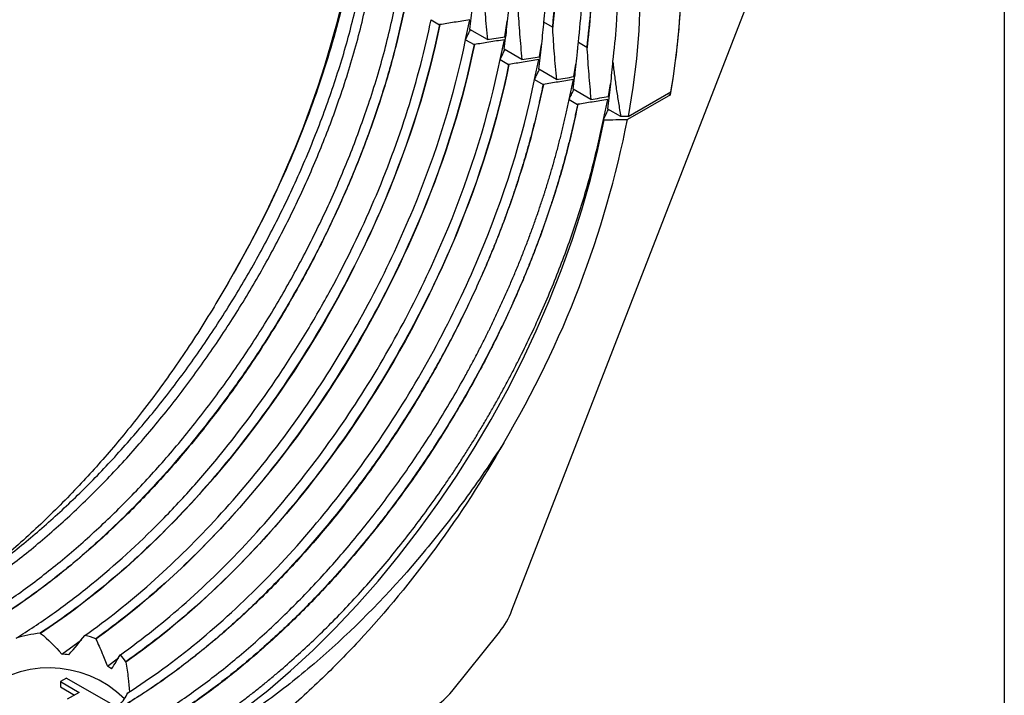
# Model space of a CAD drawing. Header units: millimetres. Extents: x 6 to 273, y 6 to 210.
# Tile 6 of 8: x 243 to 273, y 150 to 171. Entities that reach past the tile are written whole.
import ezdxf

# ---------------------------------------------------------------- set-up
doc = ezdxf.new("R2010")
doc.units = ezdxf.units.MM
doc.layers.add('TEXT', color=140, linetype='Continuous', lineweight=25)

msp = doc.modelspace()

# ---------------------------------------------------------------- linework, layer by layer
for p, q in [((257.916, 152.429), (265.513, 172.009)), ((255.428, 170.572), (255.688, 170.421)), ((256.491, 169.965), (256.622, 170.571)), ((257.7, 170.05), (257.773, 170.528)), ((259.157, 170.345), (258.896, 170.495)), ((257.161, 169.963), (256.617, 170.277)), ((256.488, 169.959), (256.749, 169.809)), ((257.553, 169.347), (257.682, 169.959)), ((258.76, 169.437), (258.822, 169.811)), ((259.952, 169.827), (259.957, 169.883)), ((259.957, 169.883), (260.217, 169.732)), ((258.221, 169.351), (257.678, 169.665)), ((257.549, 169.347), (257.81, 169.197)), ((258.611, 168.739), (258.743, 169.347)), ((259.821, 168.825), (259.884, 169.209)), ((259.282, 168.738), (258.738, 169.052)), ((258.61, 168.735), (258.87, 168.584)), ((259.673, 168.124), (259.804, 168.734)), ((260.882, 168.213), (260.945, 168.605)), ((260.343, 168.126), (259.799, 168.44)), ((261.483, 167.597), (262.802, 168.359)), ((262.716, 168.309), (262.787, 168.268)), ((259.67, 168.123), (259.931, 167.972)), ((260.734, 167.511), (260.864, 168.122)), ((262.787, 168.268), (261.466, 167.506)), ((261.262, 167.595), (260.86, 167.828)), ((260.731, 167.51), (260.749, 167.5)), ((261.483, 167.597), (261.262, 167.595)), ((256.063, 149.935), (257.528, 151.757)), ((244.077, 151.079), (244.682, 151.525)), ((245.482, 150.706), (245.818, 150.962)), ((244.221, 150.345), (244.034, 150.236)), ((244.034, 150.236), (244.608, 149.905)), ((244.034, 150.236), (244.034, 150.073)), ((244.221, 150.345), (245.636, 149.528)), ((244.034, 150.073), (244.467, 149.823)), ((244.608, 149.905), (244.245, 149.695))]:
    msp.add_line(p, q)
at = {"flags": 128}
for points in [[(261.848, 171.086), (261.811, 170.239), (261.739, 169.373), (261.629, 168.492), (261.483, 167.597)], [(249.697, 149.406), (250.408, 149.968), (251.11, 150.569), (251.802, 151.207), (252.483, 151.881), (253.149, 152.587), (253.8, 153.326), (254.433, 154.093), (255.046, 154.888), (255.639, 155.707), (256.208, 156.549), (256.753, 157.411), (257.272, 158.291), (257.764, 159.186), (258.226, 160.094), (258.659, 161.012), (259.06, 161.938), (259.428, 162.868), (259.763, 163.8), (260.063, 164.732), (260.328, 165.661), (260.557, 166.585), (260.749, 167.5)]]:
    msp.add_lwpolyline(points, dxfattribs=at)
for centre, radius, start, end in [((222.216, 178.492), 31.362, 329.28, 348.8068), ((239.571, 172.328), 23.568, 350.0816, 359.7563), ((239.643, 172.323), 23.496, 350.2854, 359.7661), ((230.701, 173.594), 31.362, 329.28, 348.8068), ((255.527, 153.36), 2.564, 321.2895, 338.7105), ((243.686, 147.354), 3.304, 45.2969, 133.4935), ((254.524, 151.136), 1.952, 301.1059, 322.0213)]:
    msp.add_arc(centre, radius, start, end)
for points, knots in [([(261.127, 170.398), (261.152, 170.936), (261.203, 172.014), (261.101, 173.528), (260.872, 174.949), (260.504, 176.255), (260.004, 177.434), (259.377, 178.473), (258.629, 179.362), (257.767, 180.091), (256.801, 180.653), (255.74, 181.04), (254.595, 181.25), (253.377, 181.279), (252.1, 181.127), (250.776, 180.798), (249.418, 180.278), (248.408, 179.808), (247.856, 179.465), (247.763, 179.407)], [0, 0, 0, 0, 0.061348, 0.122746, 0.184192, 0.245687, 0.307231, 0.368824, 0.430466, 0.492156, 0.553896, 0.615685, 0.677522, 0.739409, 0.801344, 0.863329, 0.925362, 0.987444, 1, 1, 1, 1]), ([(258.896, 170.495), (258.949, 171.027), (259.056, 172.09), (259.053, 173.601), (258.93, 175.033), (258.677, 176.366), (258.298, 177.59), (257.799, 178.694), (257.18, 179.661), (256.523, 180.435), (256.028, 180.815), (255.815, 180.978)], [0, 0, 0, 0, 0.114266, 0.228533, 0.342799, 0.457066, 0.571332, 0.685599, 0.799865, 0.914132, 1, 1, 1, 1]), ([(255.907, 180.944), (256.108, 180.852), (256.545, 180.65), (257.159, 180.238), (257.756, 179.732), (258.297, 179.144), (258.781, 178.48), (259.204, 177.742), (259.565, 176.936), (259.862, 176.065), (260.093, 175.132), (260.257, 174.144), (260.353, 173.105), (260.379, 172.02), (260.342, 170.897), (260.259, 170.121), (260.217, 169.732)], [0, 0, 0, 0, 0.061856, 0.134021, 0.206186, 0.278351, 0.350516, 0.42268, 0.494845, 0.56701, 0.639175, 0.71134, 0.783505, 0.85567, 0.927835, 1, 1, 1, 1]), ([(255.928, 180.937), (256.159, 180.768), (256.681, 180.386), (257.37, 179.605), (258.01, 178.638), (258.526, 177.528), (258.919, 176.293), (259.183, 174.945), (259.313, 173.495), (259.319, 171.963), (259.211, 170.884), (259.157, 170.345)], [0, 0, 0, 0, 0.090013, 0.203761, 0.317509, 0.431258, 0.545006, 0.658755, 0.772503, 0.886252, 1, 1, 1, 1]), ([(255.964, 180.924), (256.19, 180.757), (256.709, 180.377), (257.394, 179.594), (258.032, 178.619), (258.548, 177.503), (258.939, 176.263), (259.199, 174.906), (259.325, 173.448), (259.328, 171.909), (259.216, 170.825), (259.16, 170.284)], [0, 0, 0, 0, 0.088411, 0.20235, 0.316306, 0.430265, 0.544208, 0.658147, 0.772098, 0.886052, 1, 1, 1, 1]), ([(256.017, 180.904), (256.191, 180.824), (256.6, 180.635), (257.188, 180.237), (257.784, 179.726), (258.323, 179.132), (258.805, 178.462), (259.226, 177.719), (259.586, 176.908), (259.882, 176.032), (260.113, 175.096), (260.275, 174.104), (260.368, 173.06), (260.391, 171.969), (260.349, 170.841), (260.264, 170.061), (260.221, 169.671)], [0, 0, 0, 0, 0.0537, 0.126446, 0.199192, 0.271959, 0.344757, 0.417577, 0.490406, 0.563229, 0.636035, 0.708824, 0.781609, 0.854402, 0.927202, 1, 1, 1, 1]), ([(259.957, 169.883), (259.998, 170.271), (260.081, 171.048), (260.118, 172.171), (260.092, 173.256), (259.996, 174.295), (259.832, 175.283), (259.601, 176.215), (259.304, 177.087), (258.943, 177.893), (258.52, 178.63), (258.037, 179.295), (257.493, 179.879), (257, 180.316), (256.669, 180.525), (256.557, 180.595)], [0, 0, 0, 0, 0.079906, 0.159813, 0.239719, 0.319626, 0.399532, 0.479439, 0.559345, 0.639252, 0.719158, 0.799065, 0.878971, 0.958878, 1, 1, 1, 1]), ([(252.979, 172.334), (252.827, 171.521), (252.63, 170.696), (252.272, 169.454), (252.142, 169.039), (251.862, 168.206), (251.711, 167.788), (251.229, 166.538), (250.869, 165.709), (250.074, 164.069), (249.643, 163.263), (249.177, 162.471)], [0, 0, 0, 0, 0.25, 0.25, 0.375, 0.375, 0.5, 0.5, 0.75, 0.75, 1, 1, 1, 1]), ([(234.81, 150.672), (235.156, 150.718), (235.862, 150.812), (236.966, 151.108), (238.106, 151.521), (239.262, 152.054), (240.423, 152.699), (241.574, 153.449), (242.706, 154.299), (243.819, 155.244), (244.91, 156.285), (245.973, 157.415), (246.994, 158.62), (247.965, 159.889), (248.877, 161.218), (249.727, 162.597), (250.509, 164.014), (251.237, 165.498), (251.896, 167.045), (252.475, 168.641), (252.96, 170.234), (253.191, 171.277), (253.306, 171.798)], [0, 0, 0, 0, 0.047221, 0.096464, 0.145707, 0.195126, 0.244545, 0.293788, 0.342419, 0.391049, 0.440295, 0.489718, 0.53914, 0.588386, 0.637633, 0.687056, 0.736479, 0.785725, 0.839181, 0.892863, 0.946544, 1, 1, 1, 1]), ([(234.884, 150.51), (234.933, 150.512), (235.333, 150.528), (236.12, 150.675), (237.238, 150.958), (238.381, 151.376), (239.538, 151.909), (240.699, 152.555), (241.855, 153.309), (242.997, 154.17), (244.12, 155.13), (245.216, 156.179), (246.275, 157.31), (247.292, 158.518), (248.26, 159.792), (249.174, 161.123), (250.024, 162.5), (250.803, 163.916), (251.508, 165.361), (252.135, 166.825), (252.703, 168.369), (253.2, 169.986), (253.445, 171.093), (253.568, 171.647)], [0, 0, 0, 0, 0.006809, 0.055812, 0.104641, 0.153469, 0.202473, 0.251476, 0.300305, 0.349135, 0.39814, 0.447145, 0.495976, 0.544804, 0.593807, 0.64281, 0.691639, 0.740469, 0.789473, 0.838477, 0.887307, 0.943653, 1, 1, 1, 1]), ([(256.617, 170.277), (256.632, 170.392), (256.663, 170.622), (256.702, 170.969), (256.738, 171.315), (256.759, 171.548), (256.769, 171.664)], [0, 0, 0, 0, 0.253526, 0.504499, 0.75322, 1, 1, 1, 1]), ([(257.039, 171.508), (257.047, 171.382), (257.062, 171.129), (257.09, 170.745), (257.123, 170.357), (257.148, 170.095), (257.161, 169.963)], [0, 0, 0, 0, 0.2468925, 0.4956487, 0.7465825, 1, 1, 1, 1]), ([(235.129, 150.022), (235.37, 150.029), (235.962, 150.046), (236.947, 150.213), (238.068, 150.505), (239.21, 150.925), (240.364, 151.462), (241.523, 152.112), (242.676, 152.87), (243.819, 153.733), (244.944, 154.694), (246.042, 155.744), (247.103, 156.875), (248.119, 158.084), (249.086, 159.36), (249.996, 160.694), (250.841, 162.073), (251.616, 163.492), (252.318, 164.939), (252.942, 166.403), (253.507, 167.94), (254.002, 169.543), (254.245, 170.638), (254.367, 171.185)], [0, 0, 0, 0, 0.032859, 0.080634, 0.12824, 0.175846, 0.223622, 0.271398, 0.319004, 0.366608, 0.414383, 0.462158, 0.509763, 0.557369, 0.605145, 0.652921, 0.700527, 0.748131, 0.795906, 0.843681, 0.891285, 0.945643, 1, 1, 1, 1]), ([(254.628, 171.035), (254.525, 170.561), (254.32, 169.612), (253.897, 168.167), (253.393, 166.717), (252.804, 165.272), (252.135, 163.84), (251.393, 162.432), (250.582, 161.057), (249.75, 159.791), (248.923, 158.646), (248.123, 157.628), (247.316, 156.685), (246.511, 155.816), (245.715, 155.022), (244.93, 154.301), (244.157, 153.647), (243.397, 153.057), (242.653, 152.527), (241.927, 152.055), (241.449, 151.773), (241.213, 151.642), (241.212, 151.641), (241.21, 151.64), (241.207, 151.638), (241.202, 151.635), (241.192, 151.63), (241.173, 151.619), (241.135, 151.598), (241.058, 151.556), (240.885, 151.462), (240.576, 151.299), (240.115, 151.072), (239.573, 150.83), (238.98, 150.593), (238.35, 150.374), (237.652, 150.173), (236.889, 150.004), (236.122, 149.898), (235.557, 149.851), (235.272, 149.858), (235.22, 149.859)], [0, 0, 0, 0, 0.046678, 0.093357, 0.140037, 0.186717, 0.233377, 0.280038, 0.326698, 0.373358, 0.413017, 0.451486, 0.488764, 0.524852, 0.55975, 0.593197, 0.625714, 0.657302, 0.687961, 0.717691, 0.746492, 0.746535, 0.746569, 0.746629, 0.746738, 0.746935, 0.747296, 0.747969, 0.749264, 0.751868, 0.757456, 0.770416, 0.789787, 0.814095, 0.837099, 0.863263, 0.892587, 0.925071, 0.960716, 0.992835, 1, 1, 1, 1]), ([(254.639, 171.035), (254.536, 170.562), (254.328, 169.617), (253.903, 168.175), (253.398, 166.728), (252.811, 165.284), (252.147, 163.853), (251.409, 162.444), (250.602, 161.068), (249.731, 159.734), (248.8, 158.452), (247.819, 157.232), (246.792, 156.082), (245.727, 155.011), (244.632, 154.026), (243.515, 153.13), (242.382, 152.331), (241.242, 151.632), (240.102, 151.041), (238.968, 150.562), (237.85, 150.199), (236.756, 149.961), (235.876, 149.844), (235.379, 149.853), (235.222, 149.855)], [0, 0, 0, 0, 0.046577, 0.093143, 0.139714, 0.186293, 0.232877, 0.279466, 0.326065, 0.372686, 0.419321, 0.465945, 0.512541, 0.559111, 0.605676, 0.652244, 0.698816, 0.745388, 0.791963, 0.838553, 0.885171, 0.931802, 0.978426, 1, 1, 1, 1]), ([(257.678, 169.665), (257.693, 169.78), (257.723, 170.01), (257.763, 170.357), (257.799, 170.703), (257.82, 170.936), (257.83, 171.051)], [0, 0, 0, 0, 0.2535352, 0.5045103, 0.7532282, 1, 1, 1, 1]), ([(258.1, 170.896), (258.107, 170.77), (258.122, 170.517), (258.151, 170.133), (258.183, 169.744), (258.209, 169.482), (258.221, 169.351)], [0, 0, 0, 0, 0.246784, 0.495503, 0.746472, 1, 1, 1, 1]), ([(242.676, 151.574), (243.045, 151.802), (243.412, 152.046), (244.145, 152.565), (244.51, 152.841), (245.588, 153.705), (246.289, 154.334), (247.313, 155.356), (247.65, 155.71), (248.313, 156.445), (248.641, 156.827), (249.594, 157.997), (250.193, 158.809), (251.04, 160.076), (251.314, 160.506), (251.844, 161.382), (252.101, 161.83), (252.838, 163.184), (253.28, 164.095), (254.068, 165.933), (254.413, 166.862), (255.004, 168.733), (255.243, 169.659), (255.428, 170.573)], [0, 0, 0, 0, 0.0625, 0.0625, 0.125, 0.125, 0.25, 0.25, 0.3125, 0.3125, 0.375, 0.375, 0.5, 0.5, 0.5625, 0.5625, 0.625, 0.625, 0.75, 0.75, 0.875, 0.875, 1, 1, 1, 1]), ([(255.688, 170.421), (255.333, 168.655), (254.765, 166.825), (253.625, 164.121), (253.198, 163.226), (252.259, 161.472), (251.747, 160.612), (250.116, 158.124), (248.884, 156.567), (246.245, 153.835), (244.837, 152.659), (243.414, 151.725)], [0, 0, 0, 0, 0.25, 0.25, 0.375, 0.375, 0.5, 0.5, 0.75, 0.75, 1, 1, 1, 1]), ([(255.7, 170.423), (254.989, 166.89), (251.806, 159.32), (246.269, 153.586), (243.424, 151.718)], [18.931292, 18.931292, 18.931292, 18.931292, 19.554971, 20.178287, 20.178287, 20.178287, 20.178287]), ([(255.7, 170.423), (255.699, 170.423), (255.698, 170.423), (255.697, 170.422), (255.696, 170.422), (255.695, 170.422), (255.694, 170.422), (255.692, 170.422), (255.69, 170.422), (255.688, 170.421)], [0, 0, 0, 0, 0.00000308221, 0.00000308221, 0.00000308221, 0.00000616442, 0.00000616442, 0.00000616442, 0.00001200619, 0.00001200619, 0.00001200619, 0.00001200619]), ([(256.622, 170.571), (256.541, 170.558), (256.461, 170.545), (256.38, 170.532), (256.299, 170.519), (256.219, 170.506), (256.138, 170.494), (255.992, 170.47), (255.846, 170.446), (255.7, 170.423)], [0, 0, 0, 0, 0.000250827, 0.000250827, 0.000250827, 0.0005016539, 0.0005016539, 0.0005016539, 0.0009567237, 0.0009567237, 0.0009567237, 0.0009567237]), ([(258.738, 169.052), (258.754, 169.168), (258.784, 169.398), (258.824, 169.745), (258.86, 170.091), (258.88, 170.323), (258.891, 170.439)], [0, 0, 0, 0, 0.253713, 0.504746, 0.753404, 1, 1, 1, 1]), ([(256.491, 169.966), (256.514, 170.012), (256.559, 170.105), (256.608, 170.204), (256.634, 170.258), (256.638, 170.265)], [0, 0, 0, 0, 0.463695, 0.92739, 1, 1, 1, 1]), ([(259.16, 170.283), (259.168, 170.158), (259.183, 169.905), (259.211, 169.521), (259.244, 169.133), (259.269, 168.87), (259.282, 168.738)], [0, 0, 0, 0, 0.2464451, 0.4950484, 0.7461296, 1, 1, 1, 1]), ([(244.79, 151.655), (246.159, 152.62), (247.499, 153.808), (250.016, 156.519), (251.192, 158.04), (252.745, 160.474), (253.225, 161.305), (254.111, 163.008), (254.515, 163.875), (255.597, 166.49), (256.145, 168.253), (256.488, 169.959)], [0, 0, 0, 0, 0.25, 0.25, 0.5, 0.5, 0.625, 0.625, 0.75, 0.75, 1, 1, 1, 1]), ([(256.749, 169.809), (256.407, 168.11), (255.868, 166.351), (254.434, 162.879), (253.538, 161.166), (251.994, 158.74), (251.45, 157.96), (250.301, 156.458), (249.697, 155.738), (247.821, 153.707), (246.482, 152.522), (245.12, 151.554)], [0, 0, 0, 0, 0.25, 0.25, 0.5, 0.5, 0.625, 0.625, 0.75, 0.75, 1, 1, 1, 1]), ([(256.761, 169.811), (256.076, 166.412), (254.579, 162.778), (250.466, 156.313), (247.85, 153.48), (245.125, 151.543)], [0, 0, 0, 0, 0.5, 0.5, 1, 1, 1, 1]), ([(256.488, 169.959), (256.489, 169.96), (256.489, 169.961), (256.489, 169.962), (256.489, 169.962), (256.49, 169.963), (256.49, 169.964), (256.491, 169.965), (256.491, 169.965), (256.491, 169.966)], [0, 0, 0, 0, 0.00000387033, 0.00000387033, 0.00000387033, 0.00000792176, 0.00000792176, 0.00000792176, 0.00001197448, 0.00001197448, 0.00001197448, 0.00001197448]), ([(256.761, 169.811), (256.759, 169.81), (256.758, 169.81), (256.757, 169.81), (256.756, 169.81), (256.754, 169.81), (256.753, 169.809), (256.752, 169.809), (256.75, 169.809), (256.749, 169.809)], [0, 0, 0, 0, 0.00000381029, 0.00000381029, 0.00000381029, 0.00000790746, 0.00000790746, 0.00000790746, 0.00001200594, 0.00001200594, 0.00001200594, 0.00001200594]), ([(257.682, 169.959), (257.602, 169.946), (257.522, 169.933), (257.443, 169.92), (257.363, 169.908), (257.283, 169.895), (257.203, 169.882), (257.056, 169.858), (256.908, 169.834), (256.761, 169.811)], [0, 0, 0, 0, 0.0002487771, 0.0002487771, 0.0002487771, 0.0004975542, 0.0004975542, 0.0004975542, 0.0009567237, 0.0009567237, 0.0009567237, 0.0009567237]), ([(259.799, 168.44), (259.814, 168.554), (259.844, 168.782), (259.884, 169.127), (259.913, 169.413), (259.933, 169.623), (259.943, 169.739), (259.949, 169.803), (259.951, 169.827)], [0, 0, 0, 0, 0.250397, 0.499968, 0.749916, 0.867006, 0.950316, 1, 1, 1, 1]), ([(257.552, 169.354), (257.575, 169.4), (257.62, 169.492), (257.669, 169.592), (257.695, 169.645), (257.699, 169.652)], [0, 0, 0, 0, 0.462733, 0.925467, 1, 1, 1, 1]), ([(260.221, 169.671), (260.229, 169.543), (260.245, 169.287), (260.273, 168.901), (260.305, 168.514), (260.33, 168.255), (260.343, 168.126)], [0, 0, 0, 0, 0.251539, 0.501887, 0.751292, 1, 1, 1, 1]), ([(245.879, 151.063), (247.245, 152.029), (248.583, 153.218), (250.466, 155.25), (251.073, 155.968), (252.231, 157.472), (252.783, 158.258), (253.813, 159.874), (254.293, 160.707), (255.178, 162.408), (255.581, 163.273), (256.66, 165.884), (257.206, 167.644), (257.549, 169.347)], [0, 0, 0, 0, 0.25, 0.25, 0.375, 0.375, 0.5, 0.5, 0.625, 0.625, 0.75, 0.75, 1, 1, 1, 1]), ([(257.81, 169.197), (257.465, 167.483), (256.92, 165.709), (255.467, 162.208), (254.559, 160.482), (252.996, 158.041), (252.445, 157.256), (251.28, 155.746), (250.669, 155.025), (248.771, 152.989), (247.417, 151.805), (246.042, 150.844)], [0, 0, 0, 0, 0.25, 0.25, 0.5, 0.5, 0.625, 0.625, 0.75, 0.75, 1, 1, 1, 1]), ([(257.821, 169.198), (257.13, 165.77), (255.613, 162.103), (251.446, 155.595), (248.796, 152.756), (246.044, 150.831)], [0, 0, 0, 0, 0.5, 0.5, 1, 1, 1, 1]), ([(257.549, 169.347), (257.549, 169.348), (257.55, 169.349), (257.55, 169.349), (257.55, 169.35), (257.55, 169.351), (257.551, 169.352), (257.551, 169.352), (257.552, 169.353), (257.552, 169.354)], [0, 0, 0, 0, 0.00000400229, 0.00000400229, 0.00000400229, 0.00000798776, 0.00000798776, 0.00000798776, 0.00001197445, 0.00001197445, 0.00001197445, 0.00001197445]), ([(257.821, 169.198), (257.82, 169.198), (257.819, 169.198), (257.818, 169.198), (257.816, 169.198), (257.815, 169.197), (257.814, 169.197), (257.812, 169.197), (257.811, 169.197), (257.81, 169.197)], [0, 0, 0, 0, 0.00000387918, 0.00000387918, 0.00000387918, 0.00000794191, 0.00000794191, 0.00000794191, 0.00001200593, 0.00001200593, 0.00001200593, 0.00001200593]), ([(258.743, 169.347), (258.663, 169.334), (258.583, 169.321), (258.503, 169.308), (258.422, 169.295), (258.342, 169.282), (258.262, 169.269), (258.115, 169.246), (257.968, 169.222), (257.821, 169.198)], [0, 0, 0, 0, 0.0002495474, 0.0002495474, 0.0002495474, 0.0004990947, 0.0004990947, 0.0004990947, 0.0009567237, 0.0009567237, 0.0009567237, 0.0009567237]), ([(260.86, 167.828), (260.875, 167.941), (260.905, 168.168), (260.945, 168.513), (260.981, 168.862), (261.002, 169.097), (261.013, 169.214)], [0, 0, 0, 0, 0.24878, 0.498212, 0.748537, 1, 1, 1, 1]), ([(261.017, 169.27), (261.033, 169.134), (261.065, 168.861), (261.123, 168.445), (261.187, 168.023), (261.237, 167.738), (261.262, 167.595)], [0, 0, 0, 0, 0.246828, 0.495685, 0.7467, 1, 1, 1, 1]), ([(258.613, 168.742), (258.635, 168.788), (258.658, 168.835), (258.681, 168.881), (258.704, 168.928), (258.727, 168.974), (258.75, 169.021), (258.753, 169.027), (258.756, 169.034), (258.759, 169.04)], [0, 0, 0, 0, 0.0002511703, 0.0002511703, 0.0002511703, 0.0005023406, 0.0005023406, 0.0005023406, 0.0005376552, 0.0005376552, 0.0005376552, 0.0005376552]), ([(258.87, 168.584), (258.869, 168.577), (258.862, 168.542), (258.843, 168.449), (258.813, 168.307), (258.776, 168.135), (258.744, 167.992), (258.711, 167.849), (258.677, 167.705), (258.636, 167.533), (258.593, 167.36), (258.549, 167.187), (258.511, 167.042), (258.472, 166.898), (258.432, 166.753), (258.384, 166.579), (258.334, 166.405), (258.282, 166.231), (258.239, 166.085), (258.194, 165.94), (258.149, 165.795), (258.093, 165.62), (258.036, 165.445), (257.978, 165.27), (257.928, 165.124), (257.878, 164.979), (257.827, 164.833), (257.764, 164.658), (257.7, 164.483), (257.635, 164.308), (257.569, 164.133), (257.513, 163.988), (257.456, 163.842), (257.398, 163.697), (257.328, 163.522), (257.256, 163.348), (257.183, 163.174), (257.121, 163.029), (257.059, 162.884), (256.996, 162.739), (256.919, 162.565), (256.841, 162.392), (256.762, 162.219), (256.695, 162.075), (256.627, 161.931), (256.559, 161.787), (256.475, 161.615), (256.391, 161.444), (256.306, 161.272), (256.234, 161.13), (256.161, 160.987), (256.088, 160.845), (255.999, 160.675), (255.908, 160.506), (255.817, 160.337), (255.74, 160.196), (255.663, 160.056), (255.585, 159.916), (255.49, 159.748), (255.394, 159.581), (255.297, 159.414), (255.216, 159.276), (255.134, 159.138), (254.952, 158.835), (254.512, 158.126), (253.796, 157.056), (252.885, 155.824), (251.924, 154.647), (250.925, 153.538), (250.15, 152.761), (249.625, 152.269), (249.362, 152.029), (249.097, 151.793), (248.83, 151.563), (248.562, 151.338), (248.293, 151.119), (248.067, 150.941), (247.841, 150.767), (247.615, 150.596), (247.342, 150.396), (247.068, 150.203), (246.794, 150.015), (246.519, 149.834), (246.289, 149.688), (246.059, 149.545), (245.829, 149.407), (245.553, 149.247), (245.277, 149.093), (244.725, 148.799), (243.896, 148.404), (242.801, 147.984), (241.714, 147.67), (240.641, 147.47), (239.601, 147.386), (238.609, 147.424), (237.691, 147.561), (237.131, 147.744), (236.863, 147.832)], [0, 0, 0, 0, 0.000626, 0.003129, 0.008135, 0.013141, 0.018147, 0.02065, 0.025656, 0.030662, 0.035667, 0.040673, 0.045679, 0.048182, 0.053188, 0.058194, 0.0632, 0.068206, 0.073212, 0.075715, 0.080721, 0.085727, 0.090733, 0.095739, 0.100745, 0.103248, 0.108254, 0.11326, 0.118266, 0.123272, 0.128278, 0.133284, 0.135787, 0.140793, 0.145799, 0.150805, 0.155811, 0.160817, 0.16332, 0.168326, 0.173332, 0.178337, 0.183343, 0.188349, 0.190852, 0.195858, 0.200864, 0.20587, 0.210876, 0.215882, 0.218385, 0.223391, 0.228397, 0.233403, 0.238409, 0.243415, 0.245918, 0.250924, 0.25593, 0.260936, 0.265942, 0.270948, 0.273451, 0.278457, 0.298484, 0.338564, 0.378906, 0.418985, 0.459327, 0.499407, 0.509419, 0.519431, 0.529444, 0.539456, 0.549468, 0.559481, 0.569493, 0.574499, 0.584511, 0.594524, 0.604536, 0.614548, 0.624561, 0.634573, 0.639579, 0.649591, 0.659603, 0.669616, 0.679628, 0.719708, 0.759918, 0.800129, 0.841437, 0.882744, 0.922955, 0.963165, 1, 1, 1, 1]), ([(258.882, 168.586), (258.778, 168.113), (258.571, 167.167), (258.145, 165.725), (257.641, 164.278), (257.053, 162.834), (256.389, 161.403), (255.652, 159.994), (254.845, 158.618), (253.973, 157.285), (253.043, 156.003), (252.061, 154.783), (251.034, 153.633), (249.969, 152.562), (248.874, 151.576), (247.756, 150.68), (246.624, 149.88), (245.483, 149.181), (244.343, 148.59), (243.21, 148.112), (242.093, 147.753), (240.999, 147.512), (239.935, 147.391), (238.907, 147.387), (237.929, 147.514), (237.254, 147.659), (236.925, 147.796), (236.885, 147.813)], [0, 0, 0, 0, 0.041418, 0.082829, 0.124246, 0.16567, 0.207096, 0.248522, 0.289953, 0.3314, 0.372857, 0.41431, 0.455747, 0.497172, 0.538598, 0.580026, 0.62145, 0.662865, 0.70427, 0.745674, 0.787097, 0.828543, 0.870002, 0.911459, 0.952904, 0.994331, 1, 1, 1, 1]), ([(246.104, 149.889), (247.548, 150.809), (248.973, 151.984), (251.662, 154.72), (252.926, 156.281), (255.153, 159.642), (256.116, 161.441), (257.664, 165.094), (258.249, 166.946), (258.61, 168.735)], [0, 0, 0, 0, 0.25, 0.25, 0.5, 0.5, 0.75, 0.75, 1, 1, 1, 1]), ([(258.61, 168.735), (258.61, 168.736), (258.61, 168.736), (258.611, 168.737), (258.611, 168.738), (258.611, 168.739), (258.611, 168.739), (258.612, 168.74), (258.612, 168.741), (258.613, 168.742)], [0, 0, 0, 0, 0.00000402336, 0.00000402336, 0.00000402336, 0.0000079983, 0.0000079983, 0.0000079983, 0.00001197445, 0.00001197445, 0.00001197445, 0.00001197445]), ([(258.882, 168.586), (258.881, 168.586), (258.879, 168.586), (258.878, 168.585), (258.875, 168.585), (258.873, 168.585), (258.87, 168.584)], [0, 0, 0, 0, 0.00000452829, 0.00000452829, 0.00000452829, 0.00001200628, 0.00001200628, 0.00001200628, 0.00001200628]), ([(259.804, 168.734), (259.725, 168.722), (259.646, 168.709), (259.568, 168.696), (259.489, 168.684), (259.411, 168.671), (259.332, 168.659), (259.182, 168.634), (259.032, 168.61), (258.882, 168.586)], [0, 0, 0, 0, 0.0002446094, 0.0002446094, 0.0002446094, 0.0004892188, 0.0004892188, 0.0004892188, 0.0009567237, 0.0009567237, 0.0009567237, 0.0009567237]), ([(259.673, 168.129), (259.696, 168.176), (259.719, 168.222), (259.742, 168.269), (259.765, 168.315), (259.787, 168.362), (259.81, 168.408), (259.814, 168.415), (259.817, 168.421), (259.82, 168.428)], [0, 0, 0, 0, 0.0002511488, 0.0002511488, 0.0002511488, 0.0005022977, 0.0005022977, 0.0005022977, 0.0005376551, 0.0005376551, 0.0005376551, 0.0005376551]), ([(237.238, 147.532), (237.293, 147.508), (237.383, 147.469), (237.548, 147.405), (237.95, 147.259), (238.637, 147.073), (239.604, 146.943), (240.626, 146.931), (241.694, 147.043), (242.793, 147.278), (243.907, 147.629), (245.038, 148.095), (246.189, 148.678), (247.345, 149.375), (248.487, 150.173), (249.617, 151.075), (250.734, 152.08), (251.819, 153.174), (252.856, 154.337), (253.848, 155.569), (254.796, 156.876), (255.682, 158.236), (256.258, 159.225), (256.575, 159.804), (256.669, 159.979), (256.747, 160.124), (256.824, 160.27), (256.9, 160.417), (256.99, 160.592), (257.079, 160.769), (257.152, 160.916), (257.225, 161.063), (257.296, 161.211), (257.382, 161.388), (257.451, 161.537), (257.521, 161.685), (257.589, 161.833), (257.67, 162.012), (257.75, 162.191), (257.815, 162.34), (257.88, 162.489), (257.944, 162.638), (258.019, 162.818), (258.094, 162.997), (258.155, 163.147), (258.215, 163.297), (258.274, 163.447), (258.344, 163.627), (258.401, 163.777), (258.458, 163.927), (258.514, 164.077), (258.579, 164.257), (258.643, 164.437), (258.696, 164.587), (258.747, 164.737), (258.798, 164.887), (258.858, 165.067), (258.907, 165.217), (258.954, 165.366), (259.001, 165.516), (259.056, 165.696), (259.11, 165.875), (259.154, 166.024), (259.197, 166.174), (259.239, 166.323), (259.287, 166.501), (259.335, 166.68), (259.374, 166.828), (259.411, 166.977), (259.448, 167.125), (259.491, 167.302), (259.525, 167.45), (259.559, 167.597), (259.592, 167.749), (259.632, 167.934), (259.657, 168.06), (259.67, 168.123)], [0, 0, 0, 0, 0.007736, 0.012739, 0.022744, 0.062797, 0.102985, 0.143174, 0.184504, 0.225834, 0.266023, 0.306211, 0.347541, 0.388871, 0.429496, 0.470121, 0.511926, 0.553732, 0.594357, 0.634983, 0.676789, 0.718595, 0.759081, 0.764137, 0.769193, 0.77425, 0.776778, 0.781834, 0.786891, 0.791947, 0.797004, 0.799532, 0.804588, 0.809645, 0.814701, 0.817229, 0.822286, 0.827342, 0.832398, 0.837455, 0.839983, 0.84504, 0.850096, 0.855152, 0.860209, 0.862737, 0.867793, 0.87285, 0.877906, 0.880434, 0.885491, 0.890547, 0.895604, 0.90066, 0.903188, 0.908245, 0.913301, 0.918357, 0.920886, 0.925942, 0.930998, 0.936055, 0.941111, 0.943639, 0.948696, 0.953752, 0.958809, 0.963865, 0.966393, 0.97145, 0.976506, 0.981563, 0.984091, 0.989147, 0.994573, 1, 1, 1, 1]), ([(259.67, 168.123), (259.671, 168.124), (259.671, 168.125), (259.672, 168.126), (259.672, 168.127), (259.673, 168.128), (259.673, 168.129)], [0, 0, 0, 0, 0.00000598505, 0.00000598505, 0.00000598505, 0.00001197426, 0.00001197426, 0.00001197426, 0.00001197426]), ([(260.864, 168.122), (260.784, 168.109), (260.703, 168.096), (260.622, 168.083), (260.541, 168.07), (260.461, 168.057), (260.38, 168.044), (260.234, 168.021), (260.088, 167.997), (259.943, 167.974)], [0, 0, 0, 0, 0.0002512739, 0.0002512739, 0.0002512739, 0.0005025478, 0.0005025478, 0.0005025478, 0.0009567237, 0.0009567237, 0.0009567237, 0.0009567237]), ([(259.943, 167.974), (259.839, 167.501), (259.631, 166.555), (259.206, 165.112), (258.702, 163.665), (258.114, 162.22), (257.45, 160.789), (256.713, 159.381), (255.906, 158.006), (255.033, 156.674), (254.103, 155.394), (253.121, 154.174), (252.094, 153.023), (251.03, 151.949), (249.936, 150.959), (248.819, 150.061), (247.686, 149.263), (246.545, 148.569), (245.403, 147.982), (244.27, 147.505), (243.151, 147.142), (242.056, 146.896), (240.992, 146.77), (239.966, 146.768), (238.988, 146.893), (238.111, 147.111), (237.59, 147.342), (237.356, 147.446)], [0, 0, 0, 0, 0.040289, 0.080579, 0.120875, 0.161173, 0.201465, 0.241747, 0.282023, 0.322308, 0.362608, 0.40292, 0.44323, 0.483531, 0.523821, 0.564101, 0.604386, 0.644686, 0.685003, 0.725324, 0.765638, 0.805932, 0.846205, 0.886467, 0.926742, 0.967038, 1, 1, 1, 1]), ([(259.931, 167.972), (259.93, 167.965), (259.922, 167.929), (259.903, 167.834), (259.873, 167.689), (259.841, 167.544), (259.809, 167.398), (259.775, 167.252), (259.734, 167.076), (259.691, 166.9), (259.655, 166.753), (259.617, 166.607), (259.579, 166.459), (259.532, 166.283), (259.483, 166.105), (259.442, 165.958), (259.399, 165.81), (259.356, 165.662), (259.302, 165.484), (259.248, 165.306), (259.201, 165.158), (259.154, 165.01), (259.106, 164.861), (259.047, 164.683), (258.986, 164.505), (258.924, 164.327), (258.872, 164.178), (258.818, 164.03), (258.764, 163.881), (258.698, 163.703), (258.63, 163.525), (258.573, 163.376), (258.515, 163.228), (258.456, 163.08), (258.384, 162.902), (258.311, 162.724), (258.249, 162.576), (258.187, 162.429), (258.123, 162.281), (258.046, 162.104), (257.967, 161.927), (257.901, 161.78), (257.833, 161.633), (257.765, 161.486), (257.683, 161.31), (257.599, 161.135), (257.528, 160.989), (257.456, 160.843), (257.384, 160.697), (257.296, 160.523), (257.207, 160.349), (257.132, 160.204), (257.056, 160.06), (256.98, 159.916), (256.887, 159.743), (256.793, 159.571), (256.714, 159.428), (256.634, 159.285), (256.554, 159.143), (256.359, 158.802), (255.925, 158.07), (255.216, 156.964), (254.592, 156.084), (254.221, 155.589), (254.124, 155.46), (254.006, 155.306), (253.887, 155.153), (253.788, 155.026), (253.688, 154.9), (253.587, 154.775), (253.466, 154.625), (253.344, 154.477), (253.242, 154.354), (253.14, 154.231), (253.036, 154.11), (252.912, 153.965), (252.787, 153.821), (252.682, 153.702), (252.577, 153.584), (252.472, 153.466), (252.344, 153.326), (252.217, 153.188), (252.11, 153.073), (252.002, 152.959), (251.894, 152.846), (251.765, 152.711), (251.634, 152.578), (251.525, 152.468), (251.416, 152.358), (251.306, 152.25), (251.174, 152.121), (251.041, 151.993), (250.93, 151.887), (250.774, 151.741), (250.305, 151.307), (249.487, 150.602), (248.375, 149.752), (247.578, 149.218), (247.108, 148.928), (246.968, 148.843), (246.827, 148.76), (246.687, 148.678), (246.57, 148.611), (246.453, 148.545), (246.336, 148.481), (246.195, 148.405), (246.055, 148.33), (245.938, 148.27), (245.821, 148.21), (245.704, 148.152), (245.564, 148.084), (245.424, 148.017), (245.307, 147.963), (245.191, 147.91), (245.074, 147.858), (244.935, 147.797), (244.795, 147.738), (244.679, 147.69), (244.563, 147.644), (244.447, 147.598), (244.308, 147.546), (244.17, 147.494), (244.054, 147.453), (243.939, 147.413), (243.824, 147.375), (243.686, 147.33), (243.549, 147.287), (243.434, 147.252), (243.275, 147.206), (242.796, 147.074), (241.986, 146.901), (240.935, 146.788), (239.923, 146.791), (238.956, 146.912), (238.27, 147.091), (237.83, 147.245), (237.614, 147.33), (237.458, 147.396), (237.375, 147.435), (237.362, 147.442)], [0, 0, 0, 0, 0.000621, 0.003106, 0.008075, 0.013044, 0.015529, 0.020498, 0.025468, 0.030437, 0.035406, 0.037891, 0.04286, 0.047829, 0.052799, 0.057768, 0.060252, 0.065222, 0.070191, 0.07516, 0.08013, 0.082614, 0.087584, 0.092553, 0.097522, 0.102491, 0.107461, 0.109945, 0.114915, 0.119884, 0.124853, 0.129822, 0.132307, 0.137276, 0.142246, 0.147215, 0.152184, 0.154669, 0.159638, 0.164607, 0.169577, 0.174546, 0.177031, 0.182, 0.186969, 0.191938, 0.196908, 0.199392, 0.204362, 0.209331, 0.2143, 0.219269, 0.221754, 0.226723, 0.231693, 0.236662, 0.241631, 0.244116, 0.249085, 0.254054, 0.273935, 0.313723, 0.35378, 0.356265, 0.361234, 0.366203, 0.371173, 0.376142, 0.378626, 0.383596, 0.388565, 0.393534, 0.398504, 0.400988, 0.405957, 0.410927, 0.415896, 0.420865, 0.42335, 0.428319, 0.433289, 0.438258, 0.443227, 0.445712, 0.450681, 0.45565, 0.46062, 0.465589, 0.468073, 0.473043, 0.478012, 0.482981, 0.487951, 0.490435, 0.500374, 0.540161, 0.579949, 0.620006, 0.624975, 0.629945, 0.634914, 0.639883, 0.644852, 0.647337, 0.652306, 0.657276, 0.662245, 0.667214, 0.669699, 0.674668, 0.679637, 0.684607, 0.689576, 0.692061, 0.69703, 0.701999, 0.706968, 0.711938, 0.714422, 0.719392, 0.724361, 0.72933, 0.734299, 0.736784, 0.741753, 0.746723, 0.751692, 0.756661, 0.759146, 0.769085, 0.808872, 0.848659, 0.888717, 0.928504, 0.968291, 0.97823, 0.988169, 0.998108, 1, 1, 1, 1]), ([(259.943, 167.974), (259.941, 167.973), (259.939, 167.973), (259.937, 167.973), (259.935, 167.973), (259.933, 167.972), (259.931, 167.972)], [0, 0, 0, 0, 0.00000600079, 0.00000600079, 0.00000600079, 0.00001200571, 0.00001200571, 0.00001200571, 0.00001200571]), ([(260.734, 167.517), (260.757, 167.563), (260.802, 167.655), (260.851, 167.755), (260.877, 167.808), (260.881, 167.816)], [0, 0, 0, 0, 0.46273, 0.925461, 1, 1, 1, 1]), ([(237.62, 147.264), (237.688, 147.224), (238.022, 147.028), (238.665, 146.752), (239.288, 146.569), (239.659, 146.49), (239.757, 146.471), (239.875, 146.449), (239.993, 146.429), (240.093, 146.414), (240.193, 146.4), (240.293, 146.387), (240.414, 146.374), (240.536, 146.362), (240.638, 146.354), (240.741, 146.347), (240.844, 146.341), (240.968, 146.336), (241.093, 146.332), (241.198, 146.331), (241.303, 146.331), (241.409, 146.332), (241.536, 146.335), (241.664, 146.34), (241.771, 146.345), (241.878, 146.352), (241.986, 146.36), (242.116, 146.371), (242.246, 146.384), (242.355, 146.396), (242.465, 146.41), (242.575, 146.425), (242.707, 146.444), (242.84, 146.465), (242.951, 146.484), (243.106, 146.513), (243.576, 146.606), (244.394, 146.821), (245.506, 147.222), (246.302, 147.587), (246.773, 147.828), (246.913, 147.901), (247.053, 147.976), (247.194, 148.053), (247.311, 148.118), (247.428, 148.184), (247.545, 148.252), (247.685, 148.334), (247.825, 148.418), (247.942, 148.489), (248.059, 148.562), (248.176, 148.635), (248.316, 148.725), (248.456, 148.816), (248.573, 148.893), (248.69, 148.971), (248.806, 149.05), (248.946, 149.147), (249.085, 149.245), (249.201, 149.328), (249.317, 149.412), (249.433, 149.497), (249.572, 149.6), (249.711, 149.705), (249.826, 149.794), (249.941, 149.883), (250.056, 149.973), (250.194, 150.083), (250.332, 150.195), (250.446, 150.289), (250.606, 150.421), (251.084, 150.826), (251.894, 151.561), (252.946, 152.626), (253.958, 153.768), (254.925, 154.977), (255.611, 155.926), (256.05, 156.574), (256.267, 156.901), (256.479, 157.231), (256.688, 157.563), (256.893, 157.898), (257.094, 158.235), (257.291, 158.575), (257.452, 158.859), (257.61, 159.145), (257.766, 159.432), (257.949, 159.779), (258.305, 160.475), (258.816, 161.549), (259.422, 163.008), (259.952, 164.505), (260.402, 166.013), (260.621, 167.011), (260.731, 167.51)], [0, 0, 0, 0, 0.0098872, 0.0486576, 0.0876913, 0.0901124, 0.0949547, 0.099797, 0.1046393, 0.1094816, 0.1119027, 0.116745, 0.1215873, 0.1264295, 0.1312718, 0.133693, 0.1385352, 0.1433775, 0.1482198, 0.1530621, 0.1554832, 0.1603255, 0.1651678, 0.1700101, 0.1748524, 0.1772735, 0.1821158, 0.186958, 0.1918003, 0.1966426, 0.1990637, 0.203906, 0.2087483, 0.2135906, 0.2184329, 0.220854, 0.2305389, 0.2693093, 0.3080796, 0.3471134, 0.3519557, 0.3567979, 0.3616402, 0.3664825, 0.3713248, 0.3737459, 0.3785882, 0.3834305, 0.3882728, 0.3931151, 0.3955362, 0.4003785, 0.4052207, 0.410063, 0.4149053, 0.4173264, 0.4221687, 0.427011, 0.4318533, 0.4366956, 0.4391167, 0.443959, 0.4488013, 0.4536436, 0.4584858, 0.460907, 0.4657492, 0.4705915, 0.4754338, 0.4802761, 0.4826972, 0.4923822, 0.5311525, 0.5699228, 0.6089566, 0.6477269, 0.6864973, 0.6961822, 0.7058672, 0.7155521, 0.7252371, 0.734922, 0.744607, 0.7542919, 0.7639769, 0.7688192, 0.7785041, 0.7881891, 0.797874, 0.8366443, 0.8768704, 0.9170964, 0.9585482, 1, 1, 1, 1]), ([(260.731, 167.51), (260.731, 167.511), (260.732, 167.513), (260.732, 167.514), (260.733, 167.515), (260.733, 167.516), (260.734, 167.517)], [0, 0, 0, 0, 0.00000598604, 0.00000598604, 0.00000598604, 0.00001197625, 0.00001197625, 0.00001197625, 0.00001197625]), ([(249.177, 162.471), (249.018, 162.198), (248.54, 161.375), (247.675, 160.045), (246.613, 158.587), (245.541, 157.275), (244.449, 156.067), (243.285, 154.922), (242.222, 153.977), (241.553, 153.478), (241.302, 153.291)], [0, 0, 0, 0, 0.0745556, 0.2245051, 0.3744583, 0.5041103, 0.6337616, 0.7746518, 0.9155454, 1, 1, 1, 1]), ([(257.662, 157.573), (257.28, 156.977), (256.88, 156.393), (256.049, 155.257), (255.621, 154.71), (254.299, 153.13), (253.369, 152.158), (251.895, 150.828), (251.397, 150.412), (250.397, 149.641), (249.893, 149.284), (248.879, 148.625), (248.37, 148.322), (247.345, 147.771), (246.832, 147.526), (246.323, 147.314)], [0, 0, 0, 0, 0.125, 0.125, 0.25, 0.25, 0.5, 0.5, 0.625, 0.625, 0.75, 0.75, 0.875, 0.875, 1, 1, 1, 1]), ([(257.662, 157.573), (257.023, 156.452), (256.318, 155.367), (254.827, 153.332), (254.039, 152.376), (252.791, 151.034), (252.362, 150.601), (251.499, 149.783), (251.063, 149.396), (249.744, 148.303), (248.849, 147.663), (247.936, 147.117)], [0, 0, 0, 0, 0.25, 0.25, 0.5, 0.5, 0.625, 0.625, 0.75, 0.75, 1, 1, 1, 1]), ([(246.321, 147.318), (245.97, 147.167), (245.267, 146.866), (244.23, 146.541), (243.211, 146.311), (242.219, 146.185), (241.257, 146.16), (240.333, 146.239), (239.451, 146.421), (238.618, 146.708), (237.839, 147.098), (237.119, 147.589), (236.459, 148.176), (235.864, 148.855), (235.336, 149.62), (234.882, 150.471), (234.531, 151.296), (234.368, 151.868), (234.301, 152.102)], [0, 0, 0, 0, 0.063731, 0.12747, 0.191222, 0.254979, 0.318726, 0.382448, 0.446138, 0.509802, 0.573466, 0.637156, 0.700878, 0.764625, 0.828382, 0.892134, 0.955873, 1, 1, 1, 1]), ([(246.096, 147.23), (246.09, 147.228), (246.059, 147.214), (245.931, 147.158), (245.71, 147.066), (245.417, 146.951), (245.125, 146.844), (244.834, 146.744), (244.544, 146.653), (244.304, 146.583), (244.065, 146.518), (243.827, 146.459), (243.543, 146.395), (243.26, 146.339), (243.027, 146.3), (242.794, 146.266), (242.563, 146.236), (242.288, 146.209), (242.016, 146.19), (241.791, 146.182), (241.567, 146.178), (241.345, 146.179), (241.082, 146.189), (240.865, 146.204), (240.65, 146.224), (240.437, 146.25), (239.932, 146.327), (239.213, 146.5), (238.323, 146.852), (237.746, 147.179), (237.423, 147.399), (237.328, 147.466), (237.233, 147.535), (237.14, 147.605), (237.063, 147.666), (236.987, 147.727), (236.912, 147.79), (236.823, 147.866), (236.735, 147.945), (236.648, 148.025), (236.562, 148.107), (236.477, 148.19), (236.407, 148.261), (236.338, 148.333), (236.27, 148.406), (236.19, 148.495), (236.11, 148.586), (236.032, 148.679), (235.955, 148.773), (235.892, 148.853), (235.829, 148.933), (235.768, 149.015), (235.695, 149.115), (235.623, 149.216), (235.553, 149.319), (235.484, 149.423), (235.416, 149.529), (235.361, 149.619), (235.306, 149.71), (235.253, 149.801), (235.189, 149.912), (235.127, 150.025), (235.067, 150.139), (235.007, 150.255), (234.959, 150.353), (234.911, 150.451), (234.865, 150.551), (234.81, 150.671), (234.757, 150.793), (234.705, 150.917), (234.654, 151.042), (234.605, 151.168), (234.565, 151.274), (234.526, 151.381), (234.488, 151.489), (234.443, 151.62), (234.4, 151.752), (234.369, 151.853), (234.352, 151.909), (234.348, 151.921)], [0, 0, 0, 0, 0.001143, 0.005714, 0.024, 0.042286, 0.060572, 0.078859, 0.097145, 0.115431, 0.124573, 0.142859, 0.161146, 0.179432, 0.197718, 0.20686, 0.225147, 0.243433, 0.261719, 0.280005, 0.289147, 0.307434, 0.32572, 0.344006, 0.353148, 0.371435, 0.389721, 0.462929, 0.533046, 0.60365, 0.612407, 0.621164, 0.629922, 0.638679, 0.647436, 0.651815, 0.660572, 0.669329, 0.678086, 0.686843, 0.695601, 0.704358, 0.713115, 0.717494, 0.726251, 0.735008, 0.743765, 0.752522, 0.76128, 0.770037, 0.774415, 0.783173, 0.79193, 0.800687, 0.809444, 0.818202, 0.826959, 0.835716, 0.840094, 0.848852, 0.857609, 0.866366, 0.875123, 0.883881, 0.892638, 0.897016, 0.905774, 0.914531, 0.923288, 0.932045, 0.940802, 0.94956, 0.958317, 0.962695, 0.971453, 0.98021, 0.988967, 0.997724, 1, 1, 1, 1]), ([(243.414, 151.725), (243.415, 151.724), (243.417, 151.723), (243.419, 151.722), (243.42, 151.721), (243.42, 151.72), (243.421, 151.72), (243.422, 151.719), (243.423, 151.719), (243.424, 151.718)], [0, 0, 0, 0, 0.00000684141, 0.00000684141, 0.00000684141, 0.00001026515, 0.00001026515, 0.00001026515, 0.00001368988, 0.00001368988, 0.00001368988, 0.00001368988]), ([(244.784, 151.649), (244.785, 151.649), (244.785, 151.65), (244.786, 151.651), (244.787, 151.652), (244.787, 151.652), (244.788, 151.653), (244.789, 151.654), (244.789, 151.655), (244.79, 151.655)], [0, 0, 0, 0, 0.00000387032, 0.00000387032, 0.00000387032, 0.00000805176, 0.00000805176, 0.00000805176, 0.00001223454, 0.00001223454, 0.00001223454, 0.00001223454]), ([(245.12, 151.554), (245.12, 151.553), (245.121, 151.551), (245.121, 151.55), (245.122, 151.549), (245.123, 151.548), (245.123, 151.547), (245.124, 151.546), (245.124, 151.545), (245.125, 151.543)], [0, 0, 0, 0, 0.00000381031, 0.00000381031, 0.00000381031, 0.00000777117, 0.00000777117, 0.00000777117, 0.0000117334, 0.0000117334, 0.0000117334, 0.0000117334]), ([(245.125, 151.543), (245.159, 151.471), (245.193, 151.398), (245.226, 151.325), (245.259, 151.252), (245.291, 151.178), (245.323, 151.104), (245.378, 150.972), (245.431, 150.84), (245.482, 150.706)], [0, 0, 0, 0, 0.0002487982, 0.0002487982, 0.0002487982, 0.0004975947, 0.0004975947, 0.0004975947, 0.0009375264, 0.0009375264, 0.0009375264, 0.0009375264]), ([(245.876, 151.058), (245.876, 151.059), (245.877, 151.059), (245.877, 151.06), (245.877, 151.06), (245.878, 151.061), (245.878, 151.062), (245.878, 151.062), (245.879, 151.063), (245.879, 151.063)], [0, 0, 0, 0, 0.00000400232, 0.00000400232, 0.00000400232, 0.00000787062, 0.00000787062, 0.00000787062, 0.00001174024, 0.00001174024, 0.00001174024, 0.00001174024]), ([(246.042, 150.844), (246.042, 150.842), (246.043, 150.84), (246.043, 150.838), (246.043, 150.836), (246.044, 150.833), (246.044, 150.831)], [0, 0, 0, 0, 0.00000619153, 0.00000619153, 0.00000619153, 0.00001238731, 0.00001238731, 0.00001238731, 0.00001238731]), ([(246.044, 150.831), (246.072, 150.667), (246.123, 150.368), (246.151, 150.064), (246.163, 149.927)], [0, 0, 0, 0, 0.5485014, 1, 1, 1, 1]), ([(244.295, 148.874), (244.511, 148.894), (244.715, 148.932), (245.101, 149.043), (245.281, 149.117), (245.596, 149.294), (245.735, 149.399), (245.958, 149.629), (246.045, 149.755), (246.104, 149.889)], [0, 0, 0, 0, 0.25, 0.25, 0.5, 0.5, 0.75, 0.75, 1, 1, 1, 1])]:
    msp.add_open_spline(points, degree=3, knots=knots)
for points in [[(258.891, 170.439), (258.892, 170.458), (258.894, 170.477), (258.896, 170.495)], [(261.019, 169.292), (261.065, 169.665), (261.102, 170.034), (261.127, 170.398)], [(259.157, 170.345), (259.158, 170.324), (259.159, 170.304), (259.16, 170.284)], [(257.161, 169.963), (257.34, 169.991), (257.52, 170.02), (257.7, 170.05)], [(260.217, 169.732), (260.219, 169.712), (260.22, 169.692), (260.221, 169.671)], [(258.221, 169.351), (258.401, 169.379), (258.581, 169.408), (258.76, 169.437)], [(261.012, 169.215), (261.013, 169.233), (261.015, 169.252), (261.017, 169.271)], [(261.017, 169.271), (261.018, 169.278), (261.018, 169.285), (261.019, 169.292)], [(259.282, 168.738), (259.462, 168.767), (259.641, 168.795), (259.821, 168.825)], [(260.343, 168.126), (260.522, 168.154), (260.702, 168.183), (260.882, 168.213)], [(260.749, 167.5), (260.988, 167.502), (261.227, 167.504), (261.466, 167.506)], [(243.414, 151.725), (243.157, 151.695), (242.911, 151.644), (242.675, 151.574)], [(243.424, 151.718), (243.66, 151.537), (243.876, 151.318), (244.077, 151.079)], [(244.295, 151.064), (244.469, 151.265), (244.632, 151.46), (244.784, 151.649)], [(245.12, 151.554), (245.015, 151.593), (244.905, 151.627), (244.79, 151.655)], [(244.295, 151.064), (244.223, 151.071), (244.15, 151.076), (244.077, 151.079)], [(245.606, 150.626), (245.706, 150.778), (245.797, 150.922), (245.876, 151.058)], [(246.042, 150.844), (245.997, 150.92), (245.943, 150.993), (245.879, 151.063)], [(245.606, 150.626), (245.566, 150.654), (245.525, 150.68), (245.482, 150.706)]]:
    msp.add_open_spline(points, degree=3)
at = {"layer": 'TEXT'}
msp.add_line((273.05, 209.55), (273.05, 6.35), dxfattribs=at)

doc.saveas('drawing.dxf')
